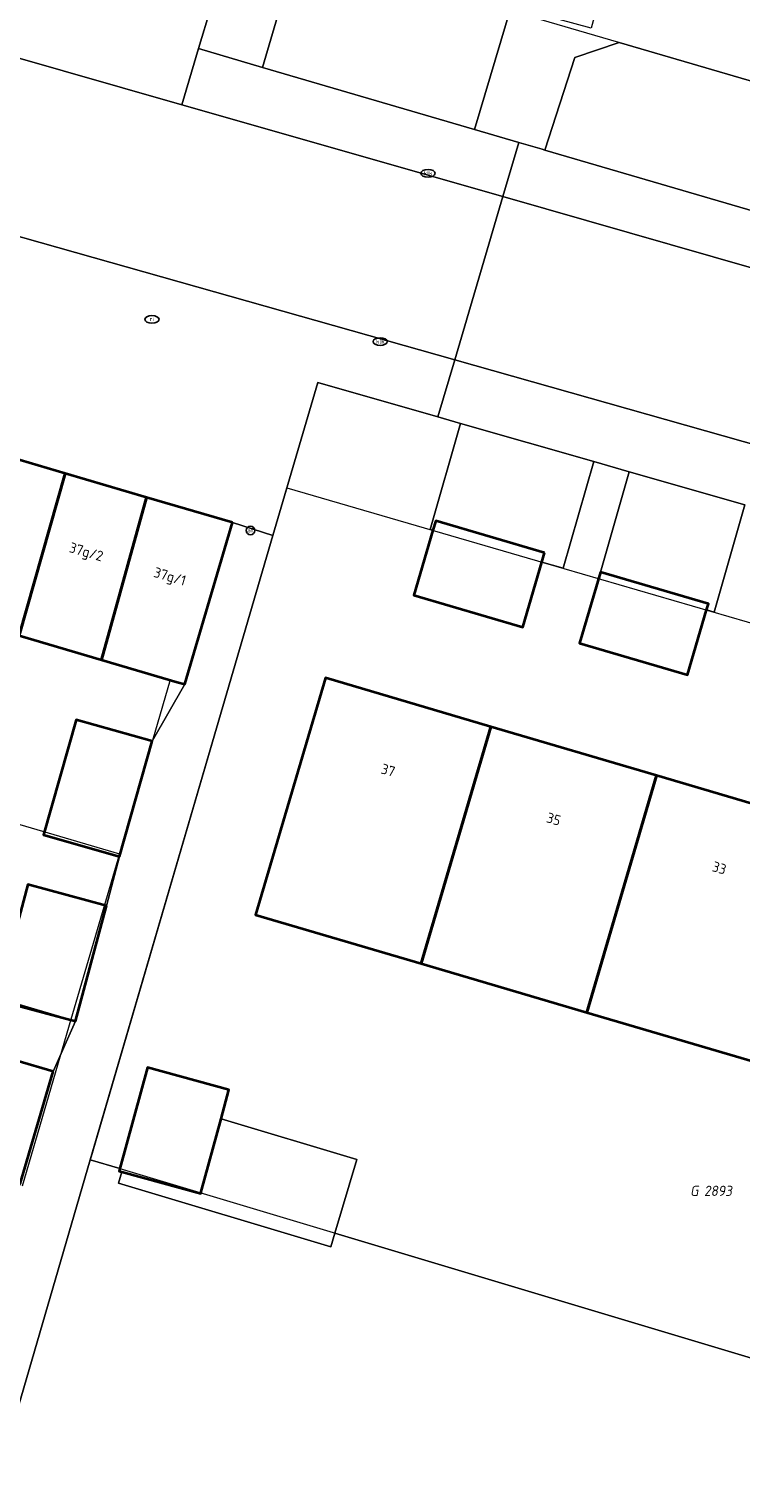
# Model space of a CAD drawing. Header units: metres. Extents: x 253395 to 254027, y 592765 to 593194.
# Tile 139 of 173: x 253852 to 253877, y 592894 to 592945. Entities that reach past the tile are written whole.
import ezdxf
from ezdxf.enums import TextEntityAlignment as Align
from ezdxf.lldxf.tags import DXFTag

# ---------------------------------------------------------------- set-up
doc = ezdxf.new("R2010")
doc.units = ezdxf.units.M
for name, color, linetype, lineweight in [('B-WE-GR-BEPLANTING_CULTUUR_BODEMBEDEKKER-GV', 254, 'Continuous', 18), ('B-WE-GR-BEPLANTING_CULTUUR_BOSPLANTSOEN-GV', 254, 'Continuous', 18), ('B-WE-GR-BEPLANTING_CULTUUR_HEESTERS-GV', 254, 'Continuous', 18), ('B-WE-IE-MEUBILAIR-S', 254, 'Continuous', 25), ('B-WE-KG-GRENS_PERCEEL-G', 254, 'KG-PERCEEL-SO', 18), ('B-WE-KG-GRENS_PERCEEL-S', 254, 'Continuous', 25), ('B-WE-OG-BEBOUWING-GV', 254, 'Continuous', 35), ('B-WE-OG-BEBOUWING-T18', 254, 'Continuous', 18), ('B-WE-OG-BEBOUWING_OVERBOUWING-GV', 254, 'Continuous', 18), ('B-WE-OG-TERREIN_BEGROEID-GV', 254, 'Continuous', 18), ('B-WE-OG-TERREIN_ERF-GV', 254, 'Continuous', 18), ('B-WE-VH-OPENVERHARDING-GV', 254, 'Continuous', 18)]:
    doc.layers.add(name, color=color, linetype=linetype, lineweight=lineweight)
doc.styles.add('NLCS-ISO', font='txt')
doc.styles.add('NLCS-ISO-M200-T18', font='txt', dxfattribs={"height": 0.36})
doc.styles.get("Standard").update_dxf_attribs({"font": 'simplex.shx'})
tags = doc.linetypes.add('KG-PERCEEL-SO', pattern='A,5.5,-2,["P",Standard,S=1.8,R=0,X=-0.5,Y=-0.9],-2,5.5,-2,[5,NLCS.SHX,S=0.75,R=0,X=0,Y=0],-2', length=19).pattern_tags.tags
tags[6] = DXFTag(74, 10)

# ---------------------------------------------------------------- blocks, each defined once
blk = doc.blocks.new('SIE-MEUBILAIR_PAAL_AFSLUITPAAL-SO')
blk.add_circle((0, 0), 0.75)
at = {"style": 'NLCS-ISO'}
blk.add_text('af', height=0.75, dxfattribs=at).set_placement((0, 0.05), align=Align.MIDDLE_CENTER)
blk = doc.blocks.new('SIE-MEUBILAIR_PUT_RIOOLPUT-SO')
blk.add_ellipse((0, 0), major_axis=(1.25, 0), ratio=0.54)
at = {"style": 'NLCS-ISO'}
blk.add_text('ri', height=0.75, dxfattribs=at).set_placement((-0.04, 0.07), align=Align.MIDDLE_CENTER)
blk = doc.blocks.new('SIE-MEUBILAIR_PUT_KOLK-SO')
blk.add_ellipse((0, 0), major_axis=(1.25, 0), ratio=0.54)
at = {"style": 'NLCS-ISO'}
blk.add_text('klk', height=0.75, dxfattribs=at).set_placement((0.03, 0), align=Align.MIDDLE_CENTER)
blk = doc.blocks.new('SKG-PERCEELNUMMER-SO')
at = {"style": 'NLCS-ISO', "oblique": 10, "flags": 1}
for tag, p in [('GEMEENTECODE', (0, 2.55)), ('PERCEELGROOTTE', (0, -2.45))]:
    blk.add_attdef(tag, text='', height=1.8, dxfattribs=at).set_placement(p, align=Align.MIDDLE_CENTER)
at = {"style": 'NLCS-ISO', "oblique": 10}
blk.add_attdef('SECTIE', text='', height=1.8, dxfattribs=at).set_placement((-0.5, 0), align=Align.MIDDLE_RIGHT)
blk.add_attdef('PERCEELNUMMER', text='', height=1.8, dxfattribs=at).set_placement((0.5, 0), align=Align.MIDDLE_LEFT)

msp = doc.modelspace()

# ---------------------------------------------------------------- linework, layer by layer
at = {"layer": 'B-WE-GR-BEPLANTING_CULTUUR_BODEMBEDEKKER-GV'}
msp.add_lwpolyline([(253873.16, 592944.509), (253871.588, 592943.976), (253870.525, 592940.706), (253885.846, 592936.231), (253886.581, 592936.134), (253886.952, 592936.127), (253887.322, 592936.148), (253887.69, 592936.195), (253888.053, 592936.27), (253888.41, 592936.372), (253888.758, 592936.499), (253889.096, 592936.652), (253889.422, 592936.83), (253889.733, 592937.031), (253890.029, 592937.255), (253890.307, 592937.5), (253890.567, 592937.766), (253890.806, 592938.049), (253891.023, 592938.35), (253891.218, 592938.666), (253891.388, 592938.995), (253891.448, 592939.16)], close=True, dxfattribs=at)
at = {"layer": 'B-WE-GR-BEPLANTING_CULTUUR_BOSPLANTSOEN-GV'}
msp.add_lwpolyline([(253870.246, 592951.373), (253866.295, 592952.538), (253862.676, 592950.887), (253861.868, 592948.122), (253860.552, 592943.619), (253868.048, 592941.429), (253869.341, 592945.773), (253869.258, 592945.795), (253870.255, 592949.352), (253869.858, 592949.471)], close=True, dxfattribs=at)
at = {"layer": 'B-WE-GR-BEPLANTING_CULTUUR_HEESTERS-GV'}
for points in [[(253872.259, 592929.699), (253867.548, 592931.048), (253866.476, 592927.302), (253866.574, 592927.273), (253866.672, 592927.605), (253870.52, 592926.472), (253870.426, 592926.153), (253871.181, 592925.933)], [(253876.246, 592924.46), (253876.51, 592924.383), (253877.594, 592928.172), (253873.508, 592929.341), (253872.491, 592925.796), (253876.31, 592924.677)]]:
    msp.add_lwpolyline(points, close=True, dxfattribs=at)
at = {"layer": 'B-WE-KG-GRENS_PERCEEL-G'}
msp.add_lwpolyline([(253900.747, 592970.726), (253900.089, 592968.749), (253899.035, 592964.914), (253898.494, 592962.912), (253897.384, 592958.978), (253896.745, 592957.052), (253895.694, 592953.175), (253895.094, 592951.265), (253893.977, 592947.298), (253893.407, 592945.333), (253892.264, 592941.39), (253891.423, 592939.167), (253867.942, 592946.035), (253881.327, 592991.426), (253904.7, 592984.693), (253903.527, 592980.533), (253902.49, 592976.577), (253901.838, 592974.581)], close=True, dxfattribs=at)
for points in [[(253847.818, 592930.975), (253859.486, 592927.547)], [(253863.408, 592902.357), (253854.464, 592905.04), (253861.413, 592928.775), (253870.556, 592926.115)], [(253859.486, 592927.547), (253857.808, 592921.833), (253857.292, 592921.987)], [(253870.556, 592926.115), (253876.384, 592924.42)], [(253846.124, 592925.209), (253857.292, 592921.987)], [(253876.384, 592924.42), (253882.213, 592922.724)], [(253832.457, 592922.75), (253849.885, 592917.628), (253849.848, 592917.503), (253855.495, 592915.843)], [(253857.292, 592921.987), (253855.495, 592915.843)], [(253830.758, 592916.89), (253848.165, 592911.776), (253848.128, 592911.652), (253853.783, 592909.99)], [(253855.495, 592915.843), (253853.783, 592909.99)], [(253853.783, 592909.99), (253852.062, 592904.107)], [(253869.222, 592900.613), (253863.408, 592902.357)], [(253875.037, 592898.869), (253869.222, 592900.613)], [(253880.851, 592897.125), (253875.037, 592898.869)]]:
    msp.add_lwpolyline(points, dxfattribs=at)
at = {"layer": 'B-WE-OG-BEBOUWING-GV'}
for points in [[(253853.575, 592929.284), (253850.697, 592930.129), (253849.08, 592924.356), (253851.644, 592923.617), (253851.651, 592923.642), (253851.946, 592923.555)], [(253856.453, 592928.438), (253853.575, 592929.284), (253851.946, 592923.555), (253854.858, 592922.7)], [(253859.486, 592927.547), (253856.453, 592928.438), (253854.858, 592922.7), (253857.54, 592921.912), (253857.808, 592921.833)], [(253870.52, 592926.472), (253866.672, 592927.605), (253866.574, 592927.273), (253865.9, 592924.984), (253869.748, 592923.851), (253870.426, 592926.153)], [(253876.246, 592924.46), (253876.31, 592924.677), (253872.491, 592925.796), (253871.756, 592923.29), (253875.576, 592922.171)], [(253868.625, 592920.334), (253862.773, 592922.059), (253860.308, 592913.696), (253866.16, 592911.971)], [(253856.647, 592919.821), (253853.961, 592920.58), (253852.813, 592916.515), (253855.499, 592915.756)], [(253874.477, 592918.608), (253868.625, 592920.334), (253866.16, 592911.971), (253872.012, 592910.245)], [(253880.33, 592916.883), (253874.477, 592918.608), (253872.012, 592910.245), (253877.864, 592908.52)], [(253855.042, 592914.012), (253852.259, 592914.76), (253851.163, 592910.68), (253853.946, 592909.933)], [(253853.152, 592908.153), (253850.573, 592908.912), (253849.408, 592904.952), (253851.987, 592904.193)], [(253859.088, 592906.487), (253859.367, 592907.511), (253856.485, 592908.296), (253855.513, 592904.726), (253855.488, 592904.635), (253855.58, 592904.61), (253858.369, 592903.85), (253858.374, 592903.867)]]:
    msp.add_lwpolyline(points, close=True, dxfattribs=at)
at = {"layer": 'B-WE-OG-BEBOUWING_OVERBOUWING-GV'}
msp.add_lwpolyline([(253859.088, 592906.487), (253858.374, 592903.867), (253858.369, 592903.85), (253855.58, 592904.61), (253855.461, 592904.212), (253862.963, 592901.968), (253863.106, 592902.447), (253863.885, 592905.052)], close=True, dxfattribs=at)
at = {"layer": 'B-WE-OG-TERREIN_BEGROEID-GV'}
msp.add_lwpolyline([(253900.609, 592891.198), (253863.106, 592902.447), (253862.963, 592901.968), (253855.461, 592904.212), (253855.58, 592904.61), (253855.488, 592904.635), (253855.513, 592904.726), (253854.462, 592905.041), (253843.187, 592866.339), (253846.113, 592866.394), (253848.306, 592866.473), (253850.498, 592866.585), (253852.687, 592866.728), (253854.875, 592866.904), (253857.788, 592867.187), (253859.872, 592867.456), (253860.544, 592867.556), (253862.99, 592867.92), (253866.097, 592868.456), (253869.191, 592869.064), (253872.269, 592869.743), (253875.331, 592870.493), (253878.376, 592871.315)], dxfattribs=at)
at = {"layer": 'B-WE-OG-TERREIN_ERF-GV'}
for points in [[(253880.274, 592991.734), (253876.585, 592978.916), (253869.58, 592954.582), (253870.593, 592953.078), (253873.947, 592952.395), (253873.213, 592948.788), (253869.858, 592949.471), (253870.255, 592949.352), (253873.139, 592948.603), (253872.166, 592945.008), (253869.341, 592945.773), (253868.048, 592941.429), (253869.607, 592940.974), (253870.432, 592940.733), (253870.525, 592940.706), (253871.588, 592943.976), (253873.16, 592944.509), (253891.448, 592939.16)], [(253877.594, 592928.172), (253876.51, 592924.383), (253876.246, 592924.46), (253875.576, 592922.171), (253871.756, 592923.29), (253872.491, 592925.796), (253873.508, 592929.341), (253872.259, 592929.699), (253871.181, 592925.933), (253870.426, 592926.153), (253869.748, 592923.851), (253865.9, 592924.984), (253866.574, 592927.273), (253866.476, 592927.302), (253867.548, 592931.048), (253866.752, 592931.276), (253862.501, 592932.493), (253860.918, 592927.087), (253854.492, 592905.144), (253854.462, 592905.041), (253855.513, 592904.726), (253856.485, 592908.296), (253859.367, 592907.511), (253859.088, 592906.487), (253863.885, 592905.052), (253863.106, 592902.447), (253900.609, 592891.198)], [(253852.259, 592914.76), (253855.042, 592914.012), (253855.499, 592915.756), (253852.813, 592916.515), (253853.961, 592920.58), (253856.647, 592919.821), (253857.808, 592921.833), (253857.54, 592921.912), (253854.858, 592922.7), (253851.946, 592923.555)], [(253850.573, 592908.912), (253853.152, 592908.153), (253853.946, 592909.933), (253851.163, 592910.68)]]:
    msp.add_lwpolyline(points, dxfattribs=at)
msp.add_lwpolyline([(253874.477, 592918.608), (253880.33, 592916.883), (253886.182, 592915.157), (253892.035, 592913.432), (253897.887, 592911.707), (253903.739, 592909.981), (253901.333, 592901.819), (253901.274, 592901.618), (253895.421, 592903.343), (253889.569, 592905.069), (253883.716, 592906.794), (253877.864, 592908.52), (253872.012, 592910.245), (253866.16, 592911.971), (253860.308, 592913.696), (253862.773, 592922.059), (253868.625, 592920.334)], close=True, dxfattribs=at)
at = {"layer": 'B-WE-VH-OPENVERHARDING-GV'}
for points in [[(253838.468, 592947.762), (253837.864, 592947.932), (253834.137, 592948.984), (253833.362, 592949.203), (253828.252, 592950.646), (253825.975, 592951.152), (253807.958, 592956.117), (253806.379, 592950.549), (253867.347, 592933.297), (253869.044, 592939.061), (253857.7, 592942.307), (253851.404, 592944.109)], [(253839.886, 592952.647), (253839.169, 592952.85), (253837.864, 592947.932), (253838.468, 592947.762), (253851.404, 592944.109), (253857.7, 592942.307), (253858.293, 592944.29), (253859.159, 592947.183)], [(253860.552, 592943.619), (253858.293, 592944.29), (253857.7, 592942.307), (253869.044, 592939.061), (253869.607, 592940.974), (253868.048, 592941.429)], [(253860.918, 592927.087), (253859.486, 592927.547), (253857.808, 592921.833), (253856.647, 592919.821), (253855.499, 592915.756), (253855.042, 592914.012), (253853.946, 592909.933), (253853.152, 592908.153), (253851.987, 592904.193), (253851.251, 592902.297), (253850.179, 592898.37), (253849.704, 592896.423), (253848.551, 592892.409), (253848.059, 592890.591), (253846.917, 592886.58), (253846.362, 592884.76), (253845.244, 592880.751), (253844.657, 592878.803), (253840.928, 592866.419), (253843.187, 592866.339), (253854.462, 592905.041), (253854.492, 592905.144)]]:
    msp.add_lwpolyline(points, close=True, dxfattribs=at)
for points in [[(253812.176, 592946.679), (253811.036, 592941.564), (253813.917, 592940.727), (253816.797, 592939.889), (253819.678, 592939.052), (253822.559, 592938.214), (253825.467, 592937.368), (253827.132, 592942.36), (253831.076, 592941.324), (253835.421, 592940.182), (253837.31, 592939.569), (253845.907, 592936.911), (253849.02, 592935.948), (253847.818, 592930.975), (253850.697, 592930.129), (253853.575, 592929.284), (253856.453, 592928.438), (253859.486, 592927.547), (253860.918, 592927.087), (253862.501, 592932.493), (253866.752, 592931.276), (253867.347, 592933.297), (253806.379, 592950.549)], [(253859.159, 592947.183), (253858.293, 592944.29), (253860.552, 592943.619), (253861.868, 592948.122)], [(253885.846, 592936.231), (253870.525, 592940.706), (253870.432, 592940.733), (253869.607, 592940.974), (253869.044, 592939.061), (253885.354, 592934.394)], [(253885.354, 592934.394), (253869.044, 592939.061), (253867.347, 592933.297), (253895.886, 592925.221)], [(253895.886, 592925.221), (253867.347, 592933.297), (253866.752, 592931.276), (253867.548, 592931.048), (253872.259, 592929.699), (253873.508, 592929.341), (253877.594, 592928.172)]]:
    msp.add_lwpolyline(points, dxfattribs=at)

# ---------------------------------------------------------------- block references
at = {"layer": 'B-WE-IE-MEUBILAIR-S', "xscale": 0.2, "yscale": 0.2, "zscale": 0.2}
for name, p in [('SIE-MEUBILAIR_PUT_KOLK-SO', (253866.4, 592939.884)), ('SIE-MEUBILAIR_PUT_RIOOLPUT-SO', (253856.644, 592934.723)), ('SIE-MEUBILAIR_PUT_KOLK-SO', (253864.709, 592933.94)), ('SIE-MEUBILAIR_PAAL_AFSLUITPAAL-SO', (253860.129, 592927.267))]:
    msp.add_blockref(name, p, dxfattribs=at)
at = {"layer": 'B-WE-KG-GRENS_PERCEEL-S', "xscale": 0.2, "yscale": 0.2, "zscale": 0.2}
msp.add_blockref('SKG-PERCEELNUMMER-SO', (253876.057, 592903.941), dxfattribs=at).add_auto_attribs({'PERCEELNUMMER': '2893', 'SECTIE': 'G'})

# ---------------------------------------------------------------- texts
at = {"layer": 'B-WE-OG-BEBOUWING-T18', "style": 'NLCS-ISO-M200-T18'}
for s, rotation, p in [('37g/2', 343.7, (253854.309, 592926.462)), ('37g/1', 343.7, (253857.265, 592925.594)), ('37', 343.6, (253864.992, 592918.799)), ('35', 343.6, (253870.844, 592917.073)), ('33', 343.6, (253876.697, 592915.347))]:
    msp.add_text(s, height=0.36, rotation=rotation, dxfattribs=at).set_placement(p, align=Align.MIDDLE)

doc.saveas('drawing.dxf')
